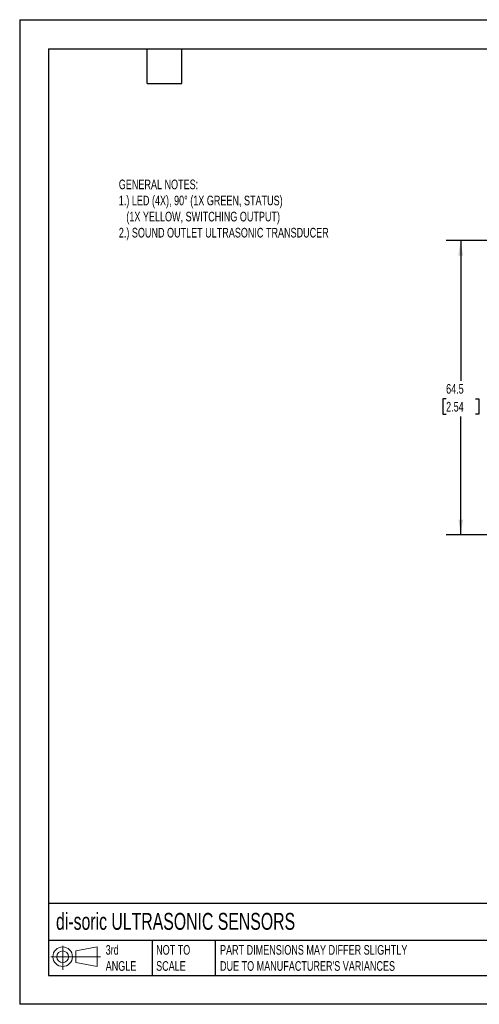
# Model space of a CAD drawing. Header units: millimetres. Extents: x 0 to 210, y 0 to 162.
# Tile 1 of 3: x 0 to 76, y 0 to 162. Entities that reach past the tile are written whole.
import ezdxf

# ---------------------------------------------------------------- set-up
doc = ezdxf.new("R2010")
doc.units = ezdxf.units.MM
doc.header["$LTSCALE"] = 0.75
doc.layers.add('DIMENSIONS', color=140, linetype='Continuous', lineweight=25)
doc.layers.add('TEXT', color=140, linetype='Continuous', lineweight=25)
doc.styles.add('SLDTEXTSTYLE0', font='TXT', dxfattribs={"width": 0.7})
doc.dimstyles.new('SLDDIMSTYLE3', dxfattribs={"dimtxt": 1.618506, "dimasz": 2.4765, "dimexe": 0, "dimexo": 0.0625, "dimgap": 0.404626, "dimtad": 0, "dimtih": 1, "dimtoh": 1, "dimdec": 1, "dimlfac": 1.333333, "dimrnd": 1e-09, "dimzin": 12, "dimdsep": 46, "dimtxsty": 'SLDTEXTSTYLE0', "dimsah": 1, "dimcen": 0.09, "dimadec": 0, "dimazin": 3, "dimtfac": 1, "dimtdec": 1, "dimtofl": 0, "dimtmove": 0, "dimatfit": 3, "dimfxl": 1, "dimfrac": 2, "dimtolj": 1, "dimtzin": 12, "dimarcsym": 0})

# ---------------------------------------------------------------- blocks, each defined once
blk = doc.blocks.new('Block11')
at = {"color": 7, "linetype": 'Continuous', "lineweight": 18}
for p, q in [((1.94, 3.98), (1.94, 0)), ((4.11, 3.13), (7.63, 3.77)), ((7.63, 3.77), (7.63, 0.55)), ((0, 2.16), (8.16, 2.16)), ((4.11, 1.2), (4.11, 3.13)), ((4.11, 1.2), (7.63, 0.55))]:
    blk.add_line(p, q, dxfattribs=at)
for radius in [1.61, 0.964]:
    blk.add_circle((1.94, 2.16), radius, dxfattribs=at)
blk = doc.blocks.new('Block12')
at = {"color": 7, "linetype": 'Continuous'}
blk.add_blockref('Block11', (0, 0), dxfattribs=at)
blk = doc.blocks.new('_D_3')
at = {"layer": 'DIMENSIONS', "transparency": 16777216}
for p, q in [((101.13, 125.62), (70.12, 125.61)), ((72.5, 125.61), (72.51, 102.53)), ((70.1, 99.6), (69.56, 99.6)), ((69.56, 99.6), (69.56, 97.03)), ((74.91, 99.6), (75.46, 99.6)), ((75.46, 99.6), (75.46, 97.03)), ((69.56, 97.03), (70.1, 97.03)), ((72.51, 77.23), (72.51, 96.66)), ((75.46, 97.03), (74.91, 97.03)), ((99.45, 77.23), (70.13, 77.23))]:
    blk.add_line(p, q, dxfattribs=at)
for points in [[(72.5, 125.61), (72.12, 123.14), (72.89, 123.14)], [(72.51, 77.23), (72.89, 79.71), (72.13, 79.71)]]:
    blk.add_solid(points, dxfattribs=at)
at = {"layer": 'DIMENSIONS', "transparency": 16777216, "char_height": 1.587, "attachment_point": 1, "style": 'SLDTEXTSTYLE0'}
for s, insert in [('64.5', (70.1, 102.01)), ('2.54', (70.1, 99.07))]:
    blk.add_mtext(s, dxfattribs=dict(at, insert=insert))

msp = doc.modelspace()

# ---------------------------------------------------------------- linework, layer by layer
at = {"color": 7, "linetype": 'Continuous'}
for p, q in [((0.002, 161.927), (0.002, 0.002)), ((0.002, 161.927), (209.552, 161.927)), ((209.552, 0.002), (0.002, 0.002))]:
    msp.add_line(p, q, dxfattribs=at)
at = {"layer": 'TEXT'}
for p, q in [((4.762, 157.162), (204.787, 157.162)), ((4.762, 157.162), (4.762, 4.762)), ((20.955, 151.447), (20.955, 157.162)), ((26.67, 151.447), (26.67, 157.162)), ((20.955, 151.447), (26.67, 151.447)), ((204.787, 16.595), (4.762, 16.595)), ((204.787, 10.477), (4.762, 10.477)), ((21.784, 10.477), (21.784, 4.762)), ((32.128, 10.477), (32.128, 4.762)), ((4.762, 4.762), (204.787, 4.762))]:
    msp.add_line(p, q, dxfattribs=at)

# ---------------------------------------------------------------- block references
msp.add_blockref('Block12', (5.128, 5.665), dxfattribs=at)

# ---------------------------------------------------------------- texts
at = {"layer": 'TEXT', "attachment_point": 1, "style": 'SLDTEXTSTYLE0'}
for s, insert, char_height in [('GENERAL NOTES:^J1.) LED (4X), 90%%D (1X GREEN, STATUS)  ^J   (1X YELLOW, SWITCHING OUTPUT)^J2.) SOUND OUTLET ULTRASONIC TRANSDUCER', (16.294, 135.634), 1.5875), ('di-soric ULTRASONIC SENSORS', (5.974, 15.034), 2.77813), ('3rd^JANGLE', (14.138, 9.747), 1.5875), ('NOT TO^JSCALE', (22.43, 9.747), 1.5875), ("PART DIMENSIONS MAY DIFFER SLIGHTLY ^JDUE TO MANUFACTURER'S VARIANCES", (32.934, 9.747), 1.5875)]:
    msp.add_mtext(s, dxfattribs=dict(at, insert=insert, char_height=char_height))

# ---------------------------------------------------------------- dimensions: what is measured, and where the dimension line sits
at = {"layer": 'DIMENSIONS'}
dim = msp.add_linear_dim(base=(72.504, 125.612), p1=(100.405, 77.233), p2=(102.087, 125.616), angle=270.00741, dimstyle='SLDDIMSTYLE3', dxfattribs=at)
dim.commit()
dim.dimension.update_dxf_attribs({"geometry": '_D_3', "text_midpoint": (72.507, 99.598), "dimtype": 160})

doc.saveas('drawing.dxf')
